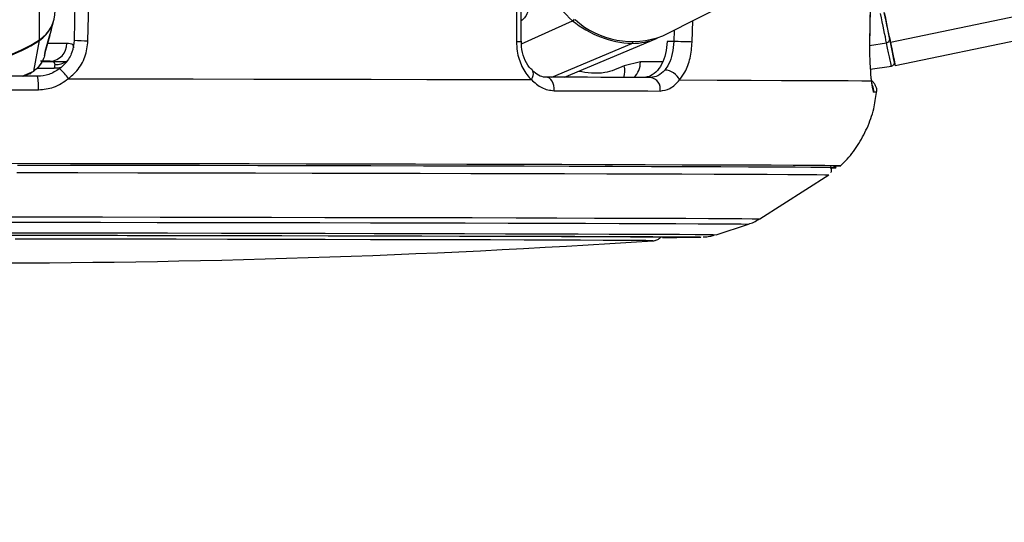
# Model space of a CAD drawing. Header units: millimetres. Extents: x 20 to 22981, y 40 to 19992.
# Tile 9 of 153: x 4059 to 4220, y 6363 to 6445. Entities that reach past the tile are written whole.
import ezdxf

# ---------------------------------------------------------------- set-up
doc = ezdxf.new("R2010")
doc.units = ezdxf.units.MM
doc.header["$LTSCALE"] = 2
doc.layers.add('COMPONENT_GEOMETRY', color=7, linetype='Continuous')
doc.styles.add('SLDTEXTSTYLE0', font='TXT', dxfattribs={"width": 0.75})
doc.dimstyles.new('SLDDIMSTYLE1', dxfattribs={"dimtxt": 100, "dimasz": 6.604, "dimexe": 0, "dimexo": 0.0625, "dimgap": 25, "dimtad": 0, "dimtih": 1, "dimtoh": 1, "dimdec": 1, "dimrnd": 1e-09, "dimzin": 12, "dimdsep": 46, "dimtxsty": 'SLDTEXTSTYLE0', "dimsah": 1, "dimcen": 0.09, "dimadec": 0, "dimazin": 3, "dimtfac": 1, "dimtdec": 1, "dimtofl": 0, "dimtmove": 0, "dimatfit": 3, "dimfxl": 1, "dimfrac": 2, "dimtolj": 1, "dimtzin": 12, "dimarcsym": 0})

# ---------------------------------------------------------------- blocks, each defined once
blk = doc.blocks.new('_D_4')
at = {"layer": 'COMPONENT_GEOMETRY', "color": 7}
for p, q in [((6756.77, 7959.49), (789.12, 7959.49)), ((795.47, 7959.49), (795.47, 5203.33)), ((595.4, 5183.02), (564.93, 5183.02)), ((564.93, 5183.02), (564.93, 5024.27)), ((995.54, 5183.02), (1026.01, 5183.02)), ((1026.01, 5183.02), (1026.01, 5024.27)), ((564.93, 5024.27), (595.4, 5024.27)), ((1026.01, 5024.27), (995.54, 5024.27)), ((795.47, 2118.49), (795.47, 4874.65)), ((6930.95, 2118.49), (789.12, 2118.49))]:
    blk.add_line(p, q, dxfattribs=at)
for points in [[(795.47, 7959.49), (794.45, 7952.89), (796.48, 7952.89)], [(795.47, 2118.49), (796.48, 2125.1), (794.45, 2125.1)]]:
    blk.add_solid(points, dxfattribs=at)
at = {"layer": 'COMPONENT_GEOMETRY', "color": 7, "char_height": 100, "attachment_point": 1, "style": 'SLDTEXTSTYLE0'}
for s, insert in [('9\'6.98"', (595.4, 5153.18)), ('2920.5mm', (467.27, 5003.56))]:
    blk.add_mtext(s, dxfattribs=dict(at, insert=insert))

msp = doc.modelspace()

# ---------------------------------------------------------------- linework, layer by layer
at = {"color": 7, "linetype": 'Continuous', "lineweight": 25}
for p, q in [((4164.5, 6442.36), (4501.49, 6612.47)), ((4202.59, 6437.49), (5045, 6612.47)), ((4068.12, 6447.73), (4068, 6441.62)), ((4141.29, 6441.45), (4141.29, 6447.59)), ((4198.42, 6441.21), (4198.52, 6447.38)), ((4064.24, 6443.26), (4064.68, 6444.93)), ((4064.24, 6443.26), (4064.05, 6442.57)), ((4061.38, 6436.57), (4062.31, 6441.6)), ((4063.28, 6439.77), (4064.07, 6442.68)), ((4141.29, 6441.45), (4141.29, 6441.45)), ((4148.37, 6435.57), (4163.45, 6441.9)), ((4166.31, 6441.41), (4165.21, 6441.41)), ((4198.4, 6441.21), (4198.42, 6441.21)), ((4063.23, 6439.59), (4063.29, 6439.77)), ((4063.31, 6439.84), (4063.33, 6439.89)), ((4064.09, 6438.18), (4062.49, 6438.18)), ((4063.15, 6439.11), (4063.24, 6439.49)), ((4160.82, 6438.07), (4158.19, 6437.43)), ((4060.74, 6436.15), (4061.12, 6436.43)), ((4064.83, 6437.63), (4064.76, 6437.04)), ((4143.12, 6436.65), (4143.09, 6436.67)), ((4198.51, 6436.87), (4201.96, 6437.4)), ((4059.7, 6435.74), (4060.72, 6436.19)), ((4180.4, 6412.37), (4191.71, 6419.58)), ((4173.23, 6409.78), (4178.56, 6411.5))]:
    msp.add_line(p, q, dxfattribs=at)
at = {"color": 8, "linetype": 'Continuous', "lineweight": 25}
for p, q in [((4201.8, 6441.33), (5025.73, 6612.47)), ((4062.33, 6441.7), (4062.52, 6587.81)), ((4141.34, 6441.03), (4149.72, 6444.81)), ((4169.31, 6441.34), (4169.4, 6444.84)), ((4166.35, 6443.3), (4166.31, 6441.41)), ((4198.4, 6440.77), (4201.17, 6441.23)), ((4146.31, 6435.57), (4159.41, 6441.11)), ((4164.44, 6438.07), (4160.82, 6438.07)), ((4059.48, 6435.74), (4061.38, 6436.57)), ((4060.71, 6436.21), (4061.38, 6436.57)), ((4061.96, 6437.04), (4064.76, 6437.04)), ((4193.68, 6421.05), (4193.67, 6421.05))]:
    msp.add_line(p, q, dxfattribs=at)
at = {"color": 7, "linetype": 'Continuous', "lineweight": 25, "flags": 128}
for points in [[(4070.27, 6441.55), (4070.35, 6445.55), (4070.39, 6447.73)], [(4140.5, 6447.59), (4140.5, 6443.59), (4140.5, 6441.42)], [(4198.5, 6447.38), (4198.44, 6443.38), (4198.4, 6441.21)], [(4201.17, 6441.23), (4201.08, 6441.66), (4200.98, 6442.16), (4200.86, 6442.72), (4200.74, 6443.32), (4200.61, 6443.96), (4200.47, 6444.63), (4200.32, 6445.32), (4200.18, 6446.02)], [(4201.8, 6441.33), (4201.71, 6441.77), (4201.6, 6442.27), (4201.49, 6442.83), (4201.36, 6443.43), (4201.23, 6444.08), (4201.09, 6444.75), (4200.94, 6445.45), (4200.79, 6446.15)], [(4200.79, 6446.15), (4200.93, 6445.52), (4201.05, 6444.9), (4201.18, 6444.3), (4201.3, 6443.72), (4201.41, 6443.18), (4201.52, 6442.68), (4201.61, 6442.23), (4201.69, 6441.84)], [(4169.31, 6441.34), (4169.02, 6441.35), (4168.67, 6441.36), (4168.28, 6441.37), (4167.86, 6441.38), (4167.43, 6441.39), (4167.02, 6441.4), (4166.64, 6441.41), (4166.31, 6441.41)], [(4201.96, 6437.4), (4201.95, 6437.46), (4201.91, 6437.65), (4201.85, 6437.95), (4201.76, 6438.38), (4201.65, 6438.92), (4201.51, 6439.58), (4201.35, 6440.35), (4201.17, 6441.23)], [(4201.69, 6441.84), (4201.87, 6440.99), (4202.02, 6440.24), (4202.15, 6439.6), (4202.26, 6439.07), (4202.35, 6438.65), (4202.41, 6438.35), (4202.45, 6438.17), (4202.46, 6438.11)], [(4202.45, 6438.14), (4202.54, 6437.73), (4202.59, 6437.49), (4202.54, 6437.74), (4202.39, 6438.48), (4202.14, 6439.68), (4201.8, 6441.33)], [(4062.88, 6438.17), (4064.87, 6438.17), (4066.86, 6438.17)], [(4062, 6435.73), (4058.97, 6435.74), (4055.95, 6435.74), (4052.92, 6435.75), (4049.89, 6435.75), (4046.86, 6435.76), (4043.84, 6435.76), (4040.81, 6435.76), (4037.79, 6435.77)], [(4067.07, 6435.33), (4077.35, 6435.31), (4087.5, 6435.3), (4097.47, 6435.28), (4107.21, 6435.26), (4116.67, 6435.24), (4125.82, 6435.22), (4134.59, 6435.21), (4142.96, 6435.19)], [(4146.69, 6433.36), (4146.69, 6433.78), (4146.64, 6434.19), (4146.53, 6434.57), (4146.37, 6434.91), (4146.17, 6435.19), (4145.94, 6435.4), (4145.68, 6435.53), (4145.41, 6435.58)], [(4162.53, 6435.53), (4160.54, 6435.54), (4158.51, 6435.54), (4156.44, 6435.55), (4154.32, 6435.55), (4152.15, 6435.56), (4149.95, 6435.56), (4147.7, 6435.57), (4145.41, 6435.58)], [(4167.25, 6435.12), (4173.43, 6435.1), (4179.01, 6435.08), (4183.96, 6435.06), (4188.27, 6435.04), (4191.92, 6435.03), (4194.88, 6435.01), (4197.14, 6434.99), (4198.69, 6434.98)], [(4037.62, 6433.55), (4040.68, 6433.55), (4043.75, 6433.55), (4046.82, 6433.54), (4049.89, 6433.54), (4052.96, 6433.53), (4056.03, 6433.53), (4059.09, 6433.53), (4062.16, 6433.52)], [(4146.69, 6433.36), (4149.01, 6433.35), (4151.29, 6433.35), (4153.53, 6433.34), (4155.72, 6433.34), (4157.87, 6433.33), (4159.97, 6433.32), (4162.03, 6433.32), (4164.04, 6433.31)], [(4193.67, 6421.05), (4193.48, 6421.06), (4192.61, 6421.07), (4191.04, 6421.09), (4188.78, 6421.1), (4185.85, 6421.12), (4182.25, 6421.14), (4178.01, 6421.16), (4173.14, 6421.17), (4167.67, 6421.19), (4161.63, 6421.21), (4155.05, 6421.23), (4147.95, 6421.25), (4140.37, 6421.27), (4132.36, 6421.29), (4123.94, 6421.31), (4115.16, 6421.32), (4106.06, 6421.34), (4096.69, 6421.36), (4087.09, 6421.38), (4077.31, 6421.39), (4067.4, 6421.41), (4057.4, 6421.42)], [(4191.94, 6420.74), (4192.66, 6420.75), (4192.75, 6420.77), (4192.13, 6420.78), (4190.79, 6420.8), (4188.76, 6420.81), (4186.03, 6420.83), (4182.63, 6420.85), (4178.57, 6420.86), (4173.86, 6420.88), (4168.54, 6420.9), (4162.62, 6420.92), (4156.14, 6420.94), (4149.14, 6420.96), (4141.64, 6420.98), (4133.68, 6421), (4125.3, 6421.01), (4116.55, 6421.03), (4107.47, 6421.05), (4098.1, 6421.07), (4088.49, 6421.09), (4078.68, 6421.1), (4068.74, 6421.12), (4058.7, 6421.13)], [(4191.93, 6420.74), (4192.04, 6420.74), (4192.84, 6420.75), (4192.93, 6420.77), (4192.31, 6420.78), (4190.97, 6420.8), (4188.94, 6420.81), (4186.21, 6420.83), (4182.8, 6420.85), (4178.73, 6420.86), (4174.02, 6420.88), (4168.69, 6420.9), (4162.76, 6420.92), (4156.28, 6420.94), (4149.26, 6420.96), (4141.75, 6420.98), (4133.78, 6421), (4125.4, 6421.01), (4116.64, 6421.03), (4107.54, 6421.05), (4098.16, 6421.07), (4088.54, 6421.09), (4078.72, 6421.1), (4068.76, 6421.12), (4058.71, 6421.13)], [(4058.63, 6419.95), (4068.59, 6419.94), (4078.46, 6419.92), (4088.19, 6419.91), (4097.73, 6419.89), (4107.03, 6419.87), (4116.04, 6419.85), (4124.73, 6419.84), (4133.04, 6419.82), (4140.94, 6419.8), (4148.38, 6419.78), (4155.34, 6419.76), (4161.77, 6419.74), (4167.64, 6419.72), (4172.92, 6419.7), (4177.59, 6419.69), (4181.62, 6419.67), (4185, 6419.65), (4187.71, 6419.63), (4189.73, 6419.62), (4191.05, 6419.6), (4191.66, 6419.59), (4191.71, 6419.58)], [(4056.8, 6409.71), (4066.02, 6409.69), (4075.14, 6409.68), (4084.12, 6409.66), (4092.9, 6409.65), (4101.42, 6409.63), (4109.64, 6409.61), (4117.51, 6409.6), (4124.98, 6409.58), (4132.01, 6409.56), (4138.56, 6409.54), (4144.59, 6409.53), (4150.06, 6409.51), (4154.94, 6409.49), (4159.21, 6409.48), (4162.84, 6409.46), (4165.8, 6409.44), (4168.08, 6409.43), (4169.67, 6409.41), (4170.56, 6409.4), (4170.75, 6409.39)], [(4162.85, 6408.77), (4162.86, 6408.77), (4162.64, 6408.79), (4161.71, 6408.8), (4160.07, 6408.81), (4157.73, 6408.83), (4154.71, 6408.84), (4151.03, 6408.86), (4146.71, 6408.88), (4141.78, 6408.89), (4136.27, 6408.91), (4130.21, 6408.93), (4123.64, 6408.94), (4116.61, 6408.96), (4109.15, 6408.98), (4101.32, 6408.99), (4093.16, 6409.01), (4084.73, 6409.03), (4076.08, 6409.04), (4067.26, 6409.05), (4058.34, 6409.07)], [(4058.88, 6409.7), (4067.85, 6409.68), (4076.7, 6409.67), (4085.39, 6409.65), (4093.87, 6409.64), (4102.07, 6409.62), (4109.94, 6409.6), (4117.45, 6409.59), (4124.54, 6409.57), (4131.17, 6409.55), (4137.3, 6409.54), (4142.89, 6409.52), (4147.91, 6409.5), (4152.32, 6409.49), (4156.1, 6409.47), (4159.23, 6409.45), (4161.68, 6409.44), (4163.44, 6409.42), (4164.5, 6409.41), (4164.86, 6409.4), (4164.86, 6409.4)]]:
    msp.add_lwpolyline(points, dxfattribs=at)
at = {"color": 8, "linetype": 'Continuous', "lineweight": 25, "flags": 128}
for points in [[(4062.29, 6441.68), (4062.31, 6441.63), (4062.31, 6441.6)], [(4066.79, 6441.12), (4065.91, 6441.12), (4064.81, 6441.12), (4063.68, 6441.12)], [(4065.85, 6437.14), (4065.37, 6437.05), (4064.76, 6437.04)], [(4142.96, 6435.19), (4143.13, 6435.51), (4143.24, 6435.83), (4143.29, 6436.12), (4143.27, 6436.37), (4143.18, 6436.57), (4143.12, 6436.65)], [(4053.48, 6412.71), (4063.11, 6412.7), (4072.66, 6412.69), (4082.09, 6412.67), (4091.34, 6412.65), (4100.37, 6412.64), (4109.12, 6412.62), (4117.55, 6412.6), (4125.61, 6412.58), (4133.25, 6412.57), (4140.44, 6412.55), (4147.14, 6412.53), (4153.3, 6412.51), (4158.9, 6412.49), (4163.9, 6412.48), (4168.28, 6412.46), (4172.01, 6412.44), (4175.08, 6412.42), (4177.46, 6412.41), (4179.14, 6412.39), (4180.12, 6412.38), (4180.4, 6412.37)], [(4053.43, 6411.84), (4062.92, 6411.83), (4072.34, 6411.82), (4081.64, 6411.8), (4090.76, 6411.78), (4099.66, 6411.77), (4108.29, 6411.75), (4116.6, 6411.73), (4124.54, 6411.72), (4132.08, 6411.7), (4139.17, 6411.68), (4145.77, 6411.66), (4151.84, 6411.64), (4157.36, 6411.63), (4162.29, 6411.61), (4166.61, 6411.59), (4170.29, 6411.57), (4173.31, 6411.56), (4175.66, 6411.54), (4177.32, 6411.53), (4178.29, 6411.51), (4178.56, 6411.5)], [(4055.69, 6410.1), (4065, 6410.09), (4074.21, 6410.07), (4083.29, 6410.06), (4092.18, 6410.04), (4100.82, 6410.03), (4109.17, 6410.01), (4117.18, 6409.99), (4124.81, 6409.98), (4132, 6409.96), (4138.73, 6409.94), (4144.95, 6409.92), (4150.62, 6409.9), (4155.72, 6409.89), (4160.2, 6409.87), (4164.06, 6409.85), (4167.26, 6409.84), (4169.79, 6409.82), (4171.64, 6409.81), (4172.78, 6409.79), (4173.22, 6409.78), (4173.23, 6409.78)], [(4170.75, 6409.39), (4170.74, 6409.39), (4170.71, 6409.39)]]:
    msp.add_lwpolyline(points, dxfattribs=at)
at = {"color": 7, "linetype": 'Continuous', "lineweight": 25}
for centre, radius, start, end in [((4154.97, 6451.45), 8.47, 193.8257, 231.6289), ((4059.07, 6446.55), 5.84, 303.9398, 359.7303), ((4160.16, 6457.65), 16.55, 230.8951, 267.4201), ((4159.45, 6455.33), 13.91, 227.9617, 291.2824), ((4059.01, 6446.47), 5.88, 304.1229, 331.2867), ((4049.92, 6460.03), 22.13, 235.7557, 304.0903), ((4049.94, 6459.85), 22.05, 269.8729, 304.1194), ((4063.94, 6441.03), 2.85, 272.9666, 1.8414), ((4070.46, 6484.22), 42.67, 266.704, 269.7555), ((4159.52, 6451.37), 10.25, 269.4143, 293.8596), ((4201.13, 6441.79), 0.56, 274.0772, 5.1688), ((4201.87, 6437.99), 0.6, 278.734, 11.734), ((4061.24, 6431.61), 6.92, 32.487, 50.5386), ((4164.71, 6433.96), 2.79, 24.5606, 87.5796), ((4055.08, 6434.12), 7.1, 355.1398, 13.1255), ((4162.21, 6433.69), 1.87, 348.3376, 80.3037), ((4192.7, 6440.5), 19.47, 269.2856, 272.8908), ((4052.13, 8098.71), 1693.56, 266.09752, 273.74842), ((4165.03, 6823.03), 413.68, 269.9165, 270.7849), ((4165.08, 6812.5), 403.16, 269.9104, 270.8)]:
    msp.add_arc(centre, radius, start, end, dxfattribs=at)
at = {"color": 8, "linetype": 'Continuous', "lineweight": 25}
for centre, radius, start, end in [((4149.28, 6445.67), 0.966, 297.0647, 321.6255), ((4140.69, 6446.19), 4.78, 267.7696, 277.2742), ((4159.22, 6441.52), 0.448, 294.8365, 330.2419), ((4065, 6440.76), 3.13, 266.9631, 306.2372), ((4157.53, 6437.95), 3.29, 312.9666, 2.0773), ((4155.33, 6436.64), 2.97, 338.3275, 15.4695), ((4197.06, 6433.37), 2.01, 353.7235, 24.4343), ((4199.16, 6429), 4.15, 84.5636, 91.5237)]:
    msp.add_arc(centre, radius, start, end, dxfattribs=at)
for points, knots in [([(4142.73, 6447.27), (4142.48, 6446.52), (4142.13, 6445.49), (4141.47, 6444.94), (4141.29, 6444.79)], [0, 0, 0, 0, 0.722948, 1, 1, 1, 1]), ([(4063.23, 6439.59), (4063.21, 6439.42), (4063.19, 6439.22), (4063.23, 6439.46), (4063.24, 6439.49)], [0, 0, 0, 0, 0.891706, 1, 1, 1, 1]), ([(4063.14, 6439.11), (4063.14, 6439.1), (4063.08, 6438.77), (4062.78, 6438.12), (4062.22, 6437.24), (4061.65, 6436.79), (4061.38, 6436.57)], [0, 0, 0, 0, 0.007534, 0.319764, 0.671231, 1, 1, 1, 1]), ([(4158.19, 6437.43), (4157.12, 6436.97), (4154.66, 6435.92), (4152.1, 6436.31), (4150.66, 6436.53)], [0, 0, 0, 0, 0.432809, 1, 1, 1, 1])]:
    msp.add_open_spline(points, degree=3, knots=knots, dxfattribs=at)
at = {"color": 7, "linetype": 'Continuous', "lineweight": 25}
for points, knots in [([(4064.05, 6442.57), (4063.92, 6442.09), (4063.65, 6441.1), (4063.37, 6440.1), (4063.23, 6439.59)], [0, 0, 0, 0, 0.493257, 1, 1, 1, 1]), ([(4068, 6441.62), (4067.92, 6440.95), (4067.77, 6439.62), (4066.83, 6438.01), (4065.98, 6437.26), (4065.63, 6436.96)], [0, 0, 0, 0, 0.370015, 0.740315, 1, 1, 1, 1]), ([(4067.98, 6440.36), (4067.95, 6440.55), (4067.88, 6441.02), (4067.19, 6441.08), (4066.79, 6441.12)], [0, 0, 0, 0, 0.416459, 1, 1, 1, 1]), ([(4067.07, 6435.33), (4067.54, 6435.74), (4068.69, 6436.73), (4069.95, 6438.88), (4070.17, 6440.66), (4070.27, 6441.55)], [0, 0, 0, 0, 0.260354, 0.63069, 1, 1, 1, 1]), ([(4140.5, 6441.42), (4140.53, 6440.89), (4140.6, 6439.46), (4141.32, 6437.25), (4142.31, 6435.82), (4142.91, 6435.23), (4142.96, 6435.19)], [0, 0, 0, 0, 0.220493, 0.593656, 0.970348, 1, 1, 1, 1]), ([(4143.14, 6436.71), (4142.96, 6436.87), (4142.41, 6437.35), (4141.74, 6438.7), (4141.3, 6440.21), (4141.34, 6441.15), (4141.35, 6441.45)], [0, 0, 0, 0, 0.166644, 0.508514, 0.844527, 1, 1, 1, 1]), ([(4165.21, 6441.41), (4165.15, 6440.75), (4165.04, 6439.41), (4164.36, 6437.64), (4163.38, 6436.31), (4162.31, 6435.62), (4161.6, 6435.56), (4161.33, 6435.53)], [0, 0, 0, 0, 0.215288, 0.430555, 0.64649, 0.863795, 1, 1, 1, 1]), ([(4166.31, 6441.41), (4166.25, 6440.75), (4166.13, 6439.41), (4165.56, 6437.8), (4165.05, 6437.06), (4164.83, 6436.75)], [0, 0, 0, 0, 0.370015, 0.740315, 1, 1, 1, 1]), ([(4167.25, 6435.12), (4167.55, 6435.53), (4168.28, 6436.52), (4169.08, 6438.67), (4169.24, 6440.45), (4169.31, 6441.34)], [0, 0, 0, 0, 0.260354, 0.63069, 1, 1, 1, 1]), ([(4198.4, 6441.21), (4198.4, 6440.68), (4198.38, 6439.25), (4198.47, 6437.04), (4198.6, 6435.61), (4198.68, 6435.02), (4198.69, 6434.98)], [0, 0, 0, 0, 0.220493, 0.593656, 0.970348, 1, 1, 1, 1]), ([(4061.75, 6436.89), (4061.83, 6436.95), (4062.17, 6437.19), (4062.5, 6437.61), (4062.66, 6437.99), (4062.7, 6438.08)], [0, 0, 0, 0, 0.2037813, 0.8104495, 1, 1, 1, 1]), ([(4064.09, 6438.18), (4064.31, 6438.16), (4064.59, 6438.14), (4064.82, 6437.94), (4064.83, 6437.76), (4064.83, 6437.63)], [0, 0, 0, 0, 0.4777955, 0.5837518, 1, 1, 1, 1]), ([(4065.63, 6436.96), (4065.05, 6436.59), (4063.94, 6435.89), (4062.63, 6435.78), (4062, 6435.73)], [0, 0, 0, 0, 0.519417, 1, 1, 1, 1]), ([(4145.41, 6435.59), (4145.36, 6435.58), (4144.92, 6435.57), (4144.17, 6435.78), (4143.45, 6436.37), (4143.12, 6436.65)], [0, 0, 0, 0, 0.073116, 0.565898, 1, 1, 1, 1]), ([(4164.83, 6436.75), (4164.47, 6436.38), (4163.76, 6435.68), (4162.93, 6435.58), (4162.53, 6435.53)], [0, 0, 0, 0, 0.519417, 1, 1, 1, 1]), ([(4062.16, 6433.52), (4063.01, 6433.6), (4064.81, 6433.76), (4066.29, 6434.79), (4067.07, 6435.33)], [0, 0, 0, 0, 0.475859, 1, 1, 1, 1]), ([(4142.96, 6435.19), (4143.5, 6434.68), (4144.63, 6433.63), (4145.99, 6433.45), (4146.69, 6433.36)], [0, 0, 0, 0, 0.485349, 1, 1, 1, 1]), ([(4164.04, 6433.31), (4164.6, 6433.39), (4165.78, 6433.55), (4166.75, 6434.58), (4167.25, 6435.12)], [0, 0, 0, 0, 0.475859, 1, 1, 1, 1]), ([(4198.85, 6434.18), (4198.85, 6434.18), (4198.85, 6434.17), (4198.79, 6434.48), (4198.73, 6434.92), (4198.67, 6435.39), (4198.65, 6435.5)], [0, 0, 0, 0, 0.11424, 0.413855, 0.861744, 1, 1, 1, 1]), ([(4199.52, 6433.07), (4199.54, 6433.14), (4199.62, 6433.46), (4199.49, 6434.01), (4199.2, 6434.55), (4198.91, 6434.87), (4198.73, 6434.98), (4198.68, 6435.01)], [0, 0, 0, 0, 0.0963714, 0.4381456, 0.7040477, 0.9258462, 1, 1, 1, 1]), ([(4198.69, 6434.98), (4198.74, 6434.47), (4198.86, 6433.43), (4198.99, 6433.25), (4199.05, 6433.15)], [0, 0, 0, 0, 0.485349, 1, 1, 1, 1]), ([(4193.56, 6421.01), (4193.87, 6421.29), (4194.96, 6422.28), (4196.5, 6424.37), (4198.06, 6427.23), (4199.12, 6430.18), (4199.39, 6432.19), (4199.51, 6433.09)], [0, 0, 0, 0, 0.091102, 0.322056, 0.560082, 0.80211, 1, 1, 1, 1]), ([(4192.05, 6419.97), (4192.08, 6420.03), (4192.18, 6420.2), (4192.19, 6420.52), (4192.12, 6420.81), (4192.02, 6420.94), (4192, 6420.98)], [0, 0, 0, 0, 0.189995, 0.531986, 0.86494, 1, 1, 1, 1]), ([(4178.55, 6411.51), (4178.85, 6411.61), (4179.46, 6411.8), (4180, 6412.18), (4180.27, 6412.37)], [0, 0, 0, 0, 0.488233, 1, 1, 1, 1]), ([(4162.85, 6408.77), (4162.87, 6408.77), (4162.91, 6408.78), (4163.1, 6408.8), (4163.37, 6408.87), (4163.71, 6409.01), (4164.02, 6409.2), (4164.16, 6409.38), (4164.18, 6409.41)], [0, 0, 0, 0, 0.381689, 0.554697, 0.649549, 0.774003, 0.9586, 1, 1, 1, 1]), ([(4171.1, 6409.4), (4171.1, 6409.4), (4171.15, 6409.4), (4171.3, 6409.4), (4171.69, 6409.44), (4172.22, 6409.51), (4172.68, 6409.63), (4172.94, 6409.7)], [0, 0, 0, 0, 0.037436, 0.414619, 0.605448, 0.776267, 1, 1, 1, 1])]:
    msp.add_open_spline(points, degree=3, knots=knots, dxfattribs=at)

# ---------------------------------------------------------------- dimensions: what is measured, and where the dimension line sits
at = {"layer": 'COMPONENT_GEOMETRY', "color": 7}
dim = msp.add_linear_dim(base=(795.47, 7959.49), p1=(6933.49, 2118.49), p2=(6759.31, 7959.49), angle=90, dimstyle='SLDDIMSTYLE1', dxfattribs=at)
dim.commit()
dim.dimension.update_dxf_attribs({"geometry": '_D_4', "text_midpoint": (795.47, 5038.99), "dimtype": 160})

doc.saveas('drawing.dxf')
